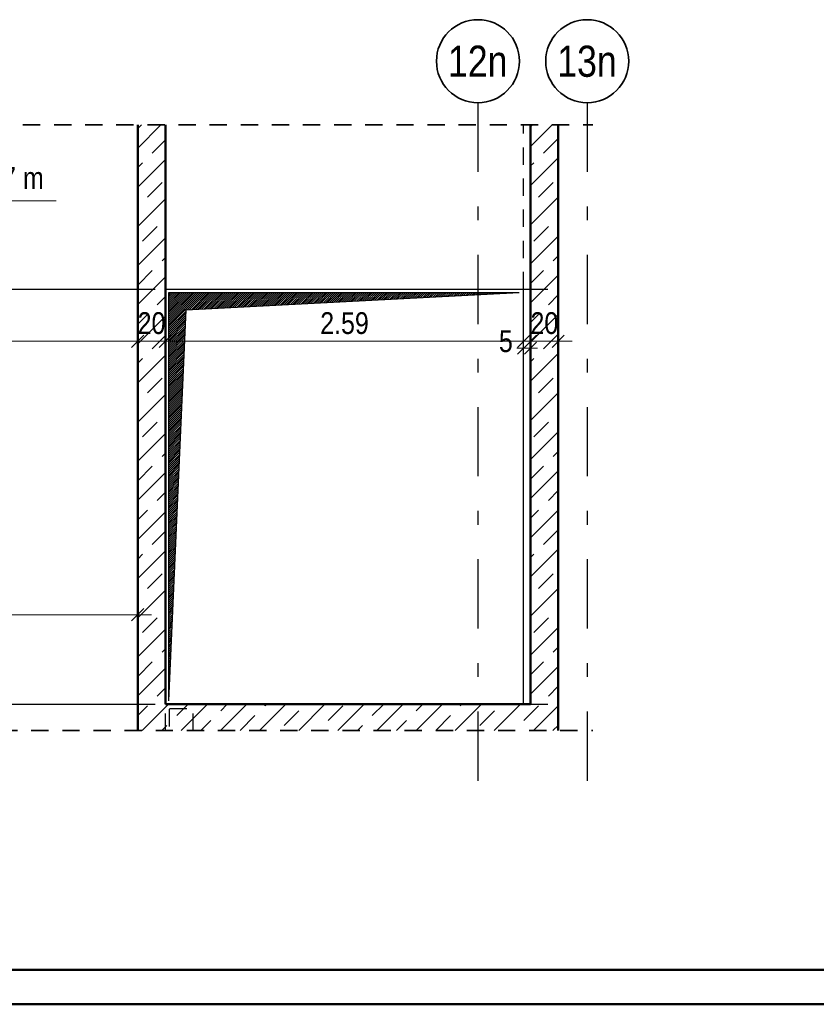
# Model space of a CAD drawing. Header units: millimetres. Extents: x 0 to 78.9, y -26.7 to 42.
# Tile 42 of 68: x 43.1 to 48.9, y 0 to 7.1. Entities that reach past the tile are written whole.
import ezdxf
from ezdxf.enums import TextEntityAlignment as Align

# ---------------------------------------------------------------- set-up
doc = ezdxf.new("R2010")
doc.units = ezdxf.units.MM
doc.linetypes.add('DASHDOTX2', pattern=[2, 1, -0.5, 0, -0.5])
doc.linetypes.add('HIDDEN', pattern=[0.375, 0.25, -0.125])
for name, color, linetype, lineweight in [('Achsen', 7, 'Continuous', 20), ('Schraffuren', 7, 'Continuous', 20), ('Texte', 7, 'Continuous', 20)]:
    doc.layers.add(name, color=color, linetype=linetype, lineweight=lineweight)
doc.styles.add('Arial Narrow', font='ARIALN.TTF')
doc.linetypes.add('STRAKON_Linetype_13', pattern='A,30,[130,ltypeshp.shx,S=3.75,R=-30,X=0,Y=0],-3.75,[130,ltypeshp.shx,S=3.75,R=-30,X=0,Y=0]', length=33.75)
doc.dimstyles.new('Arch_Strakon_dimstyle', dxfattribs={"dimtxt": 11.25, "dimasz": 1, "dimexe": 1.25, "dimexo": 0.0625, "dimgap": 1, "dimtad": 0, "dimdec": 5, "dimzin": 12, "dimdsep": 46, "dimtxsty": 'Arial Narrow', "dimblk": 'Arrowhead_Tick', "dimsah": 1, "dimcen": 0, "dimse1": 1, "dimse2": 1, "dimclrd": 6, "dimclrt": 3, "dimazin": 0, "dimtfac": 1, "dimtdec": 4, "dimtmove": 0, "dimatfit": 3, "dimldrblk": 'NONE', "dimfxl": 1, "dimtvp": 1, "dimtolj": 1, "dimtzin": 0, "dimlwd": 13, "dimarcsym": 2})
pattern_1 = [(45, (0, 0), (-0.14142136, 0.14142136), [0.15, -0.1]), (45, (-0.07071, 0.07071), (-0.14142136, 0.14142136), [])]

# ---------------------------------------------------------------- blocks, each defined once
blk = doc.blocks.new('Arrowhead_Tick')
at = {"color": 0, "linetype": 'Continuous', "lineweight": -2}
for p, q in [((0, 20), (0, -10)), ((-1, 0), (0, 0)), ((10, 0), (0, 0))]:
    blk.add_line(p, q, dxfattribs=at)
at = {"color": 2, "linetype": 'Continuous', "lineweight": 35}
blk.add_line((4.42, 4.42), (-4.42, -4.42), dxfattribs=at)
blk = doc.blocks.new('*D217')
at = {"layer": 'Achsen', "color": 6, "linetype": 'Continuous', "lineweight": 13}
blk.add_line((37.7276, 4.7918), (43.9376, 4.7918), dxfattribs=at)
at = {"layer": 'Defpoints', "color": 0}
for p in [(43.9476, 6.3557), (37.7176, 4.9682), (43.9476, 4.7918)]:
    blk.add_point(p, dxfattribs=at)
at = {"layer": 'Achsen', "color": 6, "lineweight": 13, "xscale": 0.01, "yscale": 0.01, "zscale": 0.01}
blk.add_blockref('Arrowhead_Tick', (43.9476, 4.7918), dxfattribs=at)
at = {"layer": 'Achsen', "color": 6, "lineweight": 13, "xscale": 0.01, "yscale": 0.01, "zscale": 0.01, "rotation": 180}
blk.add_blockref('Arrowhead_Tick', (37.7176, 4.7918), dxfattribs=at)
at = {"layer": 'Achsen', "color": 2, "lineweight": 35, "insert": (40.8326, 4.9222), "char_height": 0.1575, "attachment_point": 5, "style": 'Arial Narrow'}
blk.add_mtext('\\A1;6.23', dxfattribs=at)
blk = doc.blocks.new('_None')
blk = doc.blocks.new('*D218')
at = {"layer": 'Achsen', "color": 6, "linetype": 'Continuous', "lineweight": 13}
blk.add_line((43.9576, 4.7918), (44.1376, 4.7918), dxfattribs=at)
at = {"layer": 'Defpoints', "color": 0}
for p in [(43.9476, 6.3557), (44.1476, 6.3557), (44.1476, 4.7918)]:
    blk.add_point(p, dxfattribs=at)
at = {"layer": 'Achsen', "color": 6, "lineweight": 13, "xscale": 0.01, "yscale": 0.01, "zscale": 0.01}
blk.add_blockref('Arrowhead_Tick', (44.1476, 4.7918), dxfattribs=at)
at = {"layer": 'Achsen', "color": 6, "lineweight": 13, "xscale": 0.01, "yscale": 0.01, "zscale": 0.01, "rotation": 180}
blk.add_blockref('Arrowhead_Tick', (43.9476, 4.7918), dxfattribs=at)
at = {"layer": 'Achsen', "color": 2, "lineweight": 35, "insert": (44.0476, 4.9222), "char_height": 0.1575, "attachment_point": 5, "style": 'Arial Narrow'}
blk.add_mtext('\\A1;20', dxfattribs=at)
blk = doc.blocks.new('*D219')
at = {"layer": 'Achsen', "color": 6, "linetype": 'Continuous', "lineweight": 13}
blk.add_line((46.798, 4.7918), (46.978, 4.7918), dxfattribs=at)
at = {"layer": 'Defpoints', "color": 0}
for p in [(46.788, 6.3557), (46.988, 6.3557), (46.988, 4.7918)]:
    blk.add_point(p, dxfattribs=at)
at = {"layer": 'Achsen', "color": 6, "lineweight": 13, "xscale": 0.01, "yscale": 0.01, "zscale": 0.01}
blk.add_blockref('Arrowhead_Tick', (46.988, 4.7918), dxfattribs=at)
at = {"layer": 'Achsen', "color": 6, "lineweight": 13, "xscale": 0.01, "yscale": 0.01, "zscale": 0.01, "rotation": 180}
blk.add_blockref('Arrowhead_Tick', (46.788, 4.7918), dxfattribs=at)
at = {"layer": 'Achsen', "color": 2, "lineweight": 35, "insert": (46.888, 4.9222), "char_height": 0.1575, "attachment_point": 5, "style": 'Arial Narrow'}
blk.add_mtext('\\A1;20', dxfattribs=at)
blk = doc.blocks.new('*D221')
at = {"layer": 'Achsen', "color": 6, "linetype": 'Continuous', "lineweight": 13}
blk.add_line((39.4576, 2.8159), (43.9376, 2.8159), dxfattribs=at)
at = {"layer": 'Defpoints', "color": 0}
for p in [(43.9476, 2.8159), (39.4476, 2.1682), (43.9476, 1.9779)]:
    blk.add_point(p, dxfattribs=at)
at = {"layer": 'Achsen', "color": 6, "lineweight": 13, "xscale": 0.01, "yscale": 0.01, "zscale": 0.01}
blk.add_blockref('Arrowhead_Tick', (43.9476, 2.8159), dxfattribs=at)
at = {"layer": 'Achsen', "color": 6, "lineweight": 13, "xscale": 0.01, "yscale": 0.01, "zscale": 0.01, "rotation": 180}
blk.add_blockref('Arrowhead_Tick', (39.4476, 2.8159), dxfattribs=at)
at = {"layer": 'Achsen', "color": 2, "lineweight": 35, "insert": (41.6976, 2.9463), "char_height": 0.1575, "attachment_point": 5, "style": 'Arial Narrow'}
blk.add_mtext('\\A1;4.50', dxfattribs=at)
blk = doc.blocks.new('*D459')
at = {"layer": 'Achsen', "color": 6, "linetype": 'Continuous', "lineweight": 13}
blk.add_line((44.1576, 4.7918), (46.728, 4.7918), dxfattribs=at)
at = {"layer": 'Defpoints', "color": 0}
for p in [(44.1476, 6.3557), (46.738, 5.1682), (46.738, 4.7918)]:
    blk.add_point(p, dxfattribs=at)
at = {"layer": 'Achsen', "color": 6, "lineweight": 13, "xscale": 0.01, "yscale": 0.01, "zscale": 0.01}
blk.add_blockref('Arrowhead_Tick', (46.738, 4.7918), dxfattribs=at)
at = {"layer": 'Achsen', "color": 6, "lineweight": 13, "xscale": 0.01, "yscale": 0.01, "zscale": 0.01, "rotation": 180}
blk.add_blockref('Arrowhead_Tick', (44.1476, 4.7918), dxfattribs=at)
at = {"layer": 'Achsen', "color": 2, "lineweight": 35, "insert": (45.4428, 4.9222), "char_height": 0.1575, "attachment_point": 5, "style": 'Arial Narrow'}
blk.add_mtext('\\A1;2.59', dxfattribs=at)
blk = doc.blocks.new('*D460')
at = {"layer": 'Achsen', "color": 6, "linetype": 'Continuous', "lineweight": 13}
for p, q in [((46.728, 4.7418), (46.718, 4.7418)), ((46.738, 4.7418), (46.788, 4.7418)), ((46.798, 4.7418), (46.808, 4.7418))]:
    blk.add_line(p, q, dxfattribs=at)
at = {"layer": 'Defpoints', "color": 0}
for p in [(46.738, 5.1682), (46.788, 5.1682), (46.788, 4.7418)]:
    blk.add_point(p, dxfattribs=at)
at = {"layer": 'Achsen', "color": 6, "lineweight": 13, "xscale": 0.01, "yscale": 0.01, "zscale": 0.01}
blk.add_blockref('Arrowhead_Tick', (46.738, 4.7418), dxfattribs=at)
at = {"layer": 'Achsen', "color": 6, "lineweight": 13, "xscale": 0.01, "yscale": 0.01, "zscale": 0.01, "rotation": 180}
blk.add_blockref('Arrowhead_Tick', (46.788, 4.7418), dxfattribs=at)
at = {"layer": 'Achsen', "color": 2, "lineweight": 35, "insert": (46.6096, 4.7918), "char_height": 0.1575, "attachment_point": 5, "style": 'Arial Narrow'}
blk.add_mtext('\\A1;5', dxfattribs=at)

msp = doc.modelspace()

# ---------------------------------------------------------------- hatches: boundary and pattern name
at = {"lineweight": 25}
h = msp.add_hatch(dxfattribs=at)
h.set_pattern_fill('Mau', color=3, scale=0.01, angle=45, style=0, pattern_type=2)
h.set_pattern_definition([(45, (0, 0), (-0.0070710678, 0.0070710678), [])])
h.paths.add_polyline_path([(44.1726373, 2.1931832), (44.2976373, 5.0181832), (46.7050533, 5.1431832), (44.1726373, 5.1431832)])
at = {"layer": 'Schraffuren', "lineweight": 35}
h = msp.add_hatch(dxfattribs=at)
h.set_pattern_fill('bB', color=2, scale=0.01, angle=45, style=0, pattern_type=2)
h.set_pattern_definition(pattern_1)
h.paths.add_polyline_path([(44.1476373, 5.1681903), (44.1476373, 6.3557058), (43.9476373, 6.3557058), (43.9476373, 5.1681903)])
h = msp.add_hatch(dxfattribs=at)
h.set_pattern_fill('bB', color=2, scale=0.01, angle=45, style=0, pattern_type=2)
h.set_pattern_definition(pattern_1)
h.paths.add_polyline_path([(46.7879921, 5.1681903), (46.9879921, 5.1681903), (46.9879921, 6.3557058), (46.7879921, 6.3557058)])
h = msp.add_hatch(dxfattribs=at)
h.set_pattern_fill('bB', color=2, scale=0.01, angle=45, style=0, pattern_type=2)
h.set_pattern_definition(pattern_1)
h.paths.add_polyline_path([(43.9476373, 2.1681903), (44.1476373, 2.1681903), (44.1476373, 5.1681903), (43.9476373, 5.1681903)])
h = msp.add_hatch(dxfattribs=at)
h.set_pattern_fill('bB', color=2, scale=0.01, angle=45, style=0, pattern_type=2)
h.set_pattern_definition(pattern_1)
h.paths.add_polyline_path([(46.7879921, 2.1681903), (46.9879921, 2.1681903), (46.9879921, 5.1681903), (46.7879921, 5.1681903)])
h = msp.add_hatch(dxfattribs=at)
h.set_pattern_fill('bB', color=2, scale=0.01, angle=45, style=0, pattern_type=2)
h.set_pattern_definition(pattern_1)
h.paths.add_polyline_path([(43.9476373, 1.9778988), (46.9879921, 1.9778988), (46.9879921, 2.1681903), (43.9476373, 2.1681903)])

# ---------------------------------------------------------------- linework, layer by layer
at = {"color": 2, "linetype": 'HIDDEN', "lineweight": 35, "ltscale": 0.5}
for p, q in [((37.2676185, 6.3557058), (47.2379921, 6.3557058)), ((13.7026526, 1.9778988), (47.2379921, 1.9778988))]:
    msp.add_line(p, q, dxfattribs=at)
at = {"color": 3, "linetype": 'HIDDEN', "lineweight": 25, "ltscale": 0.5}
for p, q in [((46.7379921, 5.1681903), (46.7379921, 6.3557058)), ((43.9476373, 5.1681903), (44.1476373, 5.1681903)), ((46.7879921, 5.1681903), (46.9879921, 5.1681903)), ((43.9476373, 2.1681903), (44.1476373, 2.1681903)), ((44.1474911, 1.9778988), (44.1474911, 2.1681903)), ((44.3474911, 1.9778988), (44.3474911, 2.1681903)), ((46.7879921, 2.1681903), (46.9879921, 2.1681903))]:
    msp.add_line(p, q, dxfattribs=at)
at = {"color": 3, "linetype": 'Continuous', "lineweight": 25}
for p, q in [((44.1726373, 2.1931832), (44.1726373, 5.1431832)), ((44.1726373, 5.1431832), (46.7050533, 5.1431832)), ((44.2976373, 5.0181832), (46.7050533, 5.1431832)), ((44.1726373, 2.1931832), (44.2976373, 5.0181832))]:
    msp.add_line(p, q, dxfattribs=at)
at = {"color": 4, "linetype": 'Continuous', "lineweight": 50}
for p, q in [((1, 0.25), (77.25, 0.25)), ((0, 0), (77.5, 0))]:
    msp.add_line(p, q, dxfattribs=at)
at = {"layer": 'Achsen', "color": 3, "linetype": 'DASHDOTX2', "lineweight": 25, "ltscale": 0.5}
for p, q in [((46.4076415, 6.5160202), (46.4076415, 1.5281191)), ((47.1976415, 6.5160202), (47.1976415, 1.5281191))]:
    msp.add_line(p, q, dxfattribs=at)
at = {"layer": 'Achsen', "color": 5, "linetype": 'Continuous', "lineweight": 18}
msp.add_line((43.3583284, 5.807716), (38.7864896, 5.807716), dxfattribs=at)
at = {"layer": 'Achsen', "color": 6, "linetype": 'STRAKON_Linetype_13', "lineweight": 13, "ltscale": 0.01}
msp.add_line((43.9476373, 5.1681832), (37.7176185, 5.1681903), dxfattribs=at)
at = {"layer": 'Achsen', "color": 3, "linetype": 'Continuous', "lineweight": 25}
for p, q in [((37.7176185, 5.1681903), (43.9476373, 5.1681903)), ((44.1476373, 5.1681903), (46.7879921, 5.1681903)), ((46.7379921, 2.1681903), (46.7379921, 5.1681903)), ((39.9976373, 2.1681903), (43.9476373, 2.1681903))]:
    msp.add_line(p, q, dxfattribs=at)
at = {"layer": 'Achsen', "color": 11, "linetype": 'HIDDEN', "lineweight": 25, "ltscale": 0.5}
for p, q in [((44.1774911, 2.1381903), (44.3174911, 2.1381903)), ((44.1774911, 2.0078988), (44.1774911, 2.1381903))]:
    msp.add_line(p, q, dxfattribs=at)
at = {"layer": 'Achsen', "color": 2, "linetype": 'Continuous', "lineweight": 35}
for centre in [(46.4076415, 6.8160202), (47.1976415, 6.8160202)]:
    msp.add_circle(centre, 0.3, dxfattribs=at)
at = {"layer": 'Texte', "color": 4, "linetype": 'Continuous', "lineweight": 50}
for p, q in [((43.9476373, 5.1681903), (43.9476373, 6.3557058)), ((44.1476373, 5.1681903), (44.1476373, 6.3557058)), ((46.7879921, 5.1681903), (46.7879921, 6.3557058)), ((46.9879921, 5.1681903), (46.9879921, 6.3557058)), ((43.9476373, 2.1681903), (43.9476373, 5.1681903)), ((44.1476373, 2.1681903), (44.1476373, 5.1681903)), ((46.7879921, 2.1681903), (46.7879921, 5.1681903)), ((46.9879921, 2.1681903), (46.9879921, 5.1681903)), ((43.9476373, 1.9778988), (43.9476373, 2.1681903)), ((44.1476373, 2.1681903), (46.7879921, 2.1681903)), ((46.9879921, 1.9778988), (46.9879921, 2.1681903))]:
    msp.add_line(p, q, dxfattribs=at)

# ---------------------------------------------------------------- texts
at = {"layer": 'Achsen', "color": 4, "lineweight": 50, "style": 'Arial Narrow'}
for s, p in [('12n', (46.4060415, 6.8160202)), ('13n', (47.1960415, 6.8160202))]:
    msp.add_text(s, height=0.225, dxfattribs=at).set_placement(p, align=Align.MIDDLE_CENTER)
at = {"layer": 'Achsen', "color": 2, "lineweight": 35, "style": 'Arial Narrow'}
msp.add_text('Alle Wände Achse 10n - 13n Betonierfuge auf + 7.17 m', height=0.1575, dxfattribs=at).set_placement((38.850163, 5.8934662))

# ---------------------------------------------------------------- dimensions: what is measured, and where the dimension line sits
at = {"layer": 'Achsen', "lineweight": 35}
for base, p1, p2, text, override, picture, middle in [((43.9476373, 4.7917643), (37.7176185, 4.9681832), (43.9476373, 6.3557058), '6.23', {"dimscale": 0.01, "dimtxt": 15.75, "dimasz": 1, "dimgap": 5, "dimtad": 1, "dimjust": 0, "dimtih": 0, "dimtoh": 0, "dimdec": 5, "dimdsep": 46, "dimtxsty": 'Arial Narrow', "dimclrd": 6, "dimclrt": 2, "dimtix": 1, "dimtofl": 255, "dimtmove": 0, "dimatfit": 2, "dimfxl": 0, "dimfxlon": 0, "dimtvp": 31.746032, "dimlwd": 13}, '*D217', (40.8326279, 4.7917643)), ((44.1476373, 4.7917643), (43.9476373, 6.3557058), (44.1476373, 6.3557058), '20', {"dimscale": 0.01, "dimtxt": 15.75, "dimasz": 1, "dimgap": 5, "dimtad": 1, "dimjust": 0, "dimtih": 0, "dimtoh": 0, "dimdec": 5, "dimdsep": 46, "dimtxsty": 'Arial Narrow', "dimclrd": 6, "dimclrt": 2, "dimtix": 1, "dimtofl": 255, "dimtmove": 0, "dimatfit": 2, "dimfxl": 0, "dimfxlon": 0, "dimtvp": 31.746032, "dimlwd": 13}, '*D218', (44.0476373, 4.7917643)), ((46.7379921, 4.7917643), (44.1476373, 6.3557058), (46.7379921, 5.1681903), '2.59', {"dimscale": 0.01, "dimtxt": 15.75, "dimasz": 1, "dimgap": 5, "dimtad": 1, "dimjust": 0, "dimtih": 0, "dimtoh": 0, "dimdec": 5, "dimdsep": 46, "dimtxsty": 'Arial Narrow', "dimclrd": 6, "dimclrt": 2, "dimtix": 1, "dimtofl": 255, "dimtmove": 0, "dimatfit": 2, "dimfxl": 0, "dimfxlon": 0, "dimtvp": 31.746032, "dimlwd": 13}, '*D459', (45.4428147, 4.7917643)), ((46.9879921, 4.7917643), (46.7879921, 6.3557058), (46.9879921, 6.3557058), '20', {"dimscale": 0.01, "dimtxt": 15.75, "dimasz": 1, "dimgap": 5, "dimtad": 1, "dimjust": 0, "dimtih": 0, "dimtoh": 0, "dimdec": 5, "dimdsep": 46, "dimtxsty": 'Arial Narrow', "dimclrd": 6, "dimclrt": 2, "dimtix": 1, "dimtofl": 255, "dimtmove": 0, "dimatfit": 2, "dimfxl": 0, "dimfxlon": 0, "dimtvp": 31.746032, "dimlwd": 13}, '*D219', (46.8879921, 4.7917643)), ((46.7879921, 4.7417643), (46.7379921, 5.1681903), (46.7879921, 5.1681903), '5', {"dimscale": 0.01, "dimtxt": 15.75, "dimasz": 1, "dimgap": 5, "dimtad": 1, "dimjust": 0, "dimtih": 0, "dimtoh": 0, "dimdec": 5, "dimdsep": 46, "dimtxsty": 'Arial Narrow', "dimclrd": 6, "dimclrt": 2, "dimtix": 0, "dimtofl": 255, "dimtmove": 2, "dimatfit": 2, "dimfxl": 0, "dimfxlon": 0, "dimtvp": 31.746032, "dimlwd": 13}, '*D460', (46.6096296, 4.7917643))]:
    dim = msp.add_linear_dim(base=base, p1=p1, p2=p2, text=text, dimstyle='Arch_Strakon_dimstyle', override=override, dxfattribs=at)
    dim.commit()
    dim.dimension.update_dxf_attribs({"geometry": picture, "text_midpoint": middle, "dimtype": 160})
dim = msp.add_linear_dim(base=(43.9476373, 2.8159412), p1=(39.4476373, 2.1681903), p2=(43.9476373, 1.9778988), angle=0, text='4.50', dimstyle='Arch_Strakon_dimstyle', override={"dimscale": 0.01, "dimtxt": 15.75, "dimasz": 1, "dimgap": 5, "dimtad": 1, "dimjust": 0, "dimtih": 0, "dimtoh": 0, "dimdec": 5, "dimdsep": 46, "dimtxsty": 'Arial Narrow', "dimclrd": 6, "dimclrt": 2, "dimtix": 1, "dimtofl": 255, "dimtmove": 0, "dimatfit": 2, "dimfxl": 0, "dimfxlon": 0, "dimtvp": 31.746032, "dimlwd": 13}, dxfattribs=at)
dim.commit()
dim.dimension.update_dxf_attribs({"geometry": '*D221', "text_midpoint": (41.6976373, 2.8159412), "dimtype": 160})

doc.saveas('drawing.dxf')
